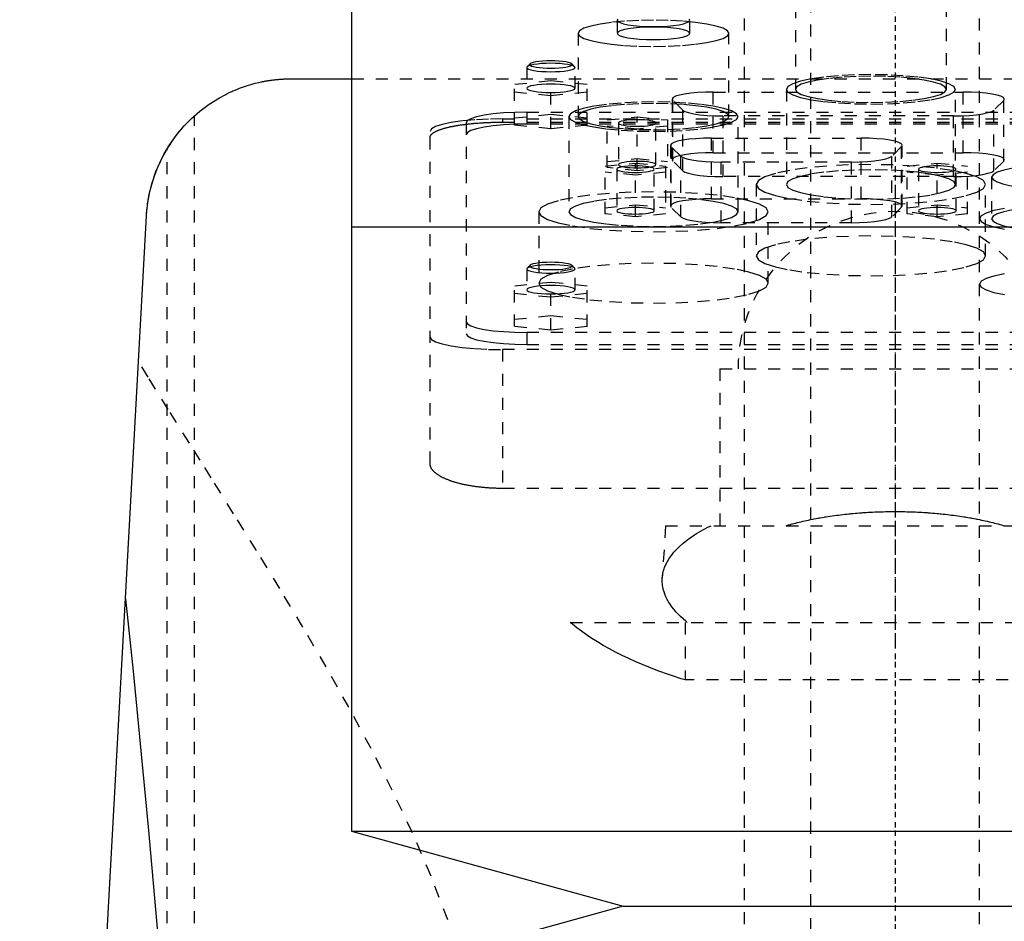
# Model space of a CAD drawing. Extents: x -120 to 120, y -1 to 900.
# Tile 9 of 11: x -72 to 9, y 702 to 776. Entities that reach past the tile are written whole.
import ezdxf

# ---------------------------------------------------------------- set-up
doc = ezdxf.new("R2010")
doc.units = 0
doc.linetypes.add('CENTER', pattern=[1.5, 0.45, -0.5, 0.05, -0.5])
doc.linetypes.add('DASHED', pattern=[2, 1, -1])
for name, color, linetype in [('AM_0', 7, 'CONTINUOUS'), ('AM_3', 7, 'DASHED'), ('AM_7', 7, 'CENTER')]:
    doc.layers.add(name, color=color, linetype=linetype)

msp = doc.modelspace()

# ---------------------------------------------------------------- linework, layer by layer
at = {"layer": 'AM_0', "color": 7, "linetype": 'CONTINUOUS'}
for p, q in [((-45, 809.3), (-45, 759.25)), ((-50, 771.5), (-45, 771.5)), ((-72.484, 569.6), (-61.982, 760.16)), ((-45, 759.25), (-45, 709.2)), ((-45, 759.25), (45, 759.25)), ((-45, 759.25), (0, 759.25)), ((-45, 709.2), (-22.5, 703)), ((-45, 709.2), (45, 709.2)), ((-22.5, 703), (-45, 696.8)), ((-22.5, 703), (22.5, 703))]:
    msp.add_line(p, q, dxfattribs=at)
for points in [[(-61.982, 760.16, 0), (-61.956, 760.528, 0), (-61.869, 761.267, 0), (-61.735, 762.006, 0), (-61.651, 762.374, 0), (-61.554, 762.742, 0), (-61.323, 763.472, 0), (-61.044, 764.194, 0), (-60.714, 764.905, 0), (-60.332, 765.603, 0), (-59.898, 766.284, 0), (-59.661, 766.618, 0), (-59.409, 766.948, 0), (-58.862, 767.592, 0), (-58.251, 768.214, 0), (-57.568, 768.812, 0), (-56.802, 769.386, 0), (-55.928, 769.933, 0), (-55.412, 770.21, 0), (-55.319, 770.257, 0), (-55.126, 770.35, 0), (-54.925, 770.443, 0), (-54.822, 770.489, 0), (-54.716, 770.534, 0), (-54.498, 770.625, 0), (-54.271, 770.714, 0), (-54.033, 770.802, 0), (-53.786, 770.887, 0), (-53.528, 770.97, 0), (-53.394, 771.01, 0), (-53.257, 771.049, 0), (-52.973, 771.126, 0), (-52.673, 771.198, 0), (-52.49, 771.239, 0), (-52.437, 771.25, 0), (-52.383, 771.261, 0), (-52.355, 771.267, 0), (-52.327, 771.272, 0), (-52.271, 771.283, 0), (-52.213, 771.294, 0), (-52.154, 771.305, 0), (-52.094, 771.316, 0), (-52.032, 771.327, 0), (-52.001, 771.332, 0), (-51.97, 771.337, 0), (-51.906, 771.348, 0), (-51.841, 771.358, 0), (-51.775, 771.368, 0), (-51.708, 771.378, 0), (-51.641, 771.387, 0), (-51.606, 771.392, 0), (-51.572, 771.397, 0), (-51.502, 771.406, 0), (-51.431, 771.414, 0), (-51.395, 771.419, 0), (-51.359, 771.423, 0), (-51.287, 771.431, 0), (-51.213, 771.438, 0), (-51.176, 771.442, 0), (-51.139, 771.446, 0), (-51.064, 771.453, 0), (-50.988, 771.459, 0), (-50.912, 771.465, 0), (-50.835, 771.471, 0), (-50.757, 771.476, 0), (-50.718, 771.479, 0), (-50.679, 771.481, 0), (-50.6, 771.485, 0), (-50.521, 771.489, 0), (-50.441, 771.492, 0), (-50.362, 771.495, 0), (-50.281, 771.497, 0), (-50.241, 771.498, 0), (-50.201, 771.498, 0), (-50.121, 771.499, 0), (-50.04, 771.5, 0), (-50, 771.5, 0)], [(-60.267, 765.713, 0), (-60.178, 765.857, 0), (-59.993, 766.143, 0), (-59.802, 766.422, 0), (-59.706, 766.557, 0), (-59.609, 766.688, 0), (-59.419, 766.935, 0), (-59.237, 767.16, 0), (-59.067, 767.36, 0), (-58.91, 767.538, 0), (-58.759, 767.702, 0), (-58.687, 767.779, 0), (-58.617, 767.852, 0), (-58.485, 767.986, 0), (-58.366, 768.103, 0), (-58.263, 768.202, 0), (-58.175, 768.284, 0), (-58.105, 768.349, 0), (-58.077, 768.375, 0), (-58.053, 768.397, 0), (-58.019, 768.427, 0), (-58.002, 768.442, 0), (-58, 768.444, 0)], [(-61.982, 760.16, 0), (-61.972, 760.323, 0), (-61.945, 760.648, 0), (-61.909, 760.972, 0), (-61.888, 761.134, 0), (-61.865, 761.295, 0), (-61.812, 761.617, 0), (-61.75, 761.937, 0), (-61.679, 762.255, 0), (-61.6, 762.572, 0), (-61.512, 762.886, 0), (-61.465, 763.042, 0), (-61.416, 763.197, 0), (-61.312, 763.506, 0), (-61.199, 763.812, 0), (-61.077, 764.115, 0), (-60.948, 764.414, 0), (-60.81, 764.709, 0), (-60.738, 764.856, 0), (-60.665, 765.001, 0), (-60.511, 765.289, 0), (-60.35, 765.572, 0), (-60.267, 765.713, 0)], [(-63.73, 728.445, 0), (-63.093, 722.445, 0), (-61.836, 709.583, 0), (-60.603, 695.589, 0), (-59.995, 688.173, 0)]]:
    msp.add_polyline3d(points, dxfattribs=at)
at = {"layer": 'AM_3', "color": 6, "linetype": 'DASHED'}
for p, q in [((-7, 874), (-7, 355.5)), ((7, 355.5), (7, 874)), ((-12.5, 858.5), (-12.5, 396.5)), ((-8.25, 777.519), (-8.25, 770.625)), ((4.25, 770.625), (4.25, 777.519)), ((-23, 776.345), (-23, 775.262)), ((-17, 775.262), (-17, 776.345)), ((-26.25, 775.262), (-26.25, 768.369)), ((-13.75, 768.369), (-13.75, 775.262)), ((-30.5, 772.432), (-30.5, 770.709)), ((-30.223, 772.732), (-30.469, 772.493)), ((-26.531, 772.493), (-26.777, 772.732)), ((-26.5, 770.709), (-26.5, 772.432)), ((-45, 771.5), (45, 771.5)), ((-28.5, 771.32), (-31.5, 771.019)), ((-28.5, 767.359), (-28.5, 771.32)), ((-25.5, 771.019), (-28.5, 771.32)), ((-31.5, 767.66), (-31.5, 771.019)), ((-25.5, 767.66), (-25.5, 771.019)), ((-9, 770.625), (-9, 762.747)), ((5, 762.747), (5, 770.625)), ((-31.5, 770.417), (-28.5, 770.117)), ((-28.5, 770.117), (-25.5, 770.417)), ((-18.448, 769.814), (-18.448, 764.791)), ((-18.396, 764.689), (-18.396, 769.711)), ((-17.585, 768.912), (-18.396, 769.711)), ((-15.048, 770.404), (5.648, 770.404)), ((-15.048, 765.382), (-15.048, 770.404)), ((5.648, 765.382), (5.648, 770.404)), ((8.996, 769.711), (8.185, 768.912)), ((8.996, 764.689), (8.996, 769.711)), ((-17.585, 763.89), (-17.585, 768.912)), ((8.185, 763.89), (8.185, 768.912)), ((-58, 569.6), (-58, 768.444)), ((-32.5, 768.182), (-32.5, 767.91)), ((-32.5, 768.182), (32.5, 768.182)), ((-31.5, 768.262), (-28.5, 768.563)), ((-30.5, 768.733), (30.5, 768.733)), ((-30.5, 768.733), (-30.5, 767.748)), ((-28.5, 768.563), (-25.5, 768.262)), ((-27, 768.369), (-27, 760.49)), ((-23.85, 768.089), (-21.35, 768.34)), ((-23.85, 764.141), (-23.85, 768.089)), ((-21.35, 768.34), (-18.85, 768.089)), ((-21.35, 763.891), (-21.35, 768.34)), ((-18.85, 768.089), (-18.85, 764.141)), ((-14.237, 763.402), (-14.237, 768.425)), ((4.837, 768.425), (-14.237, 768.425)), ((-13, 760.49), (-13, 768.369)), ((4.837, 763.402), (4.837, 768.425)), ((-35.5, 767.865), (-35.5, 750.383)), ((-32.5, 767.91), (32.5, 767.91)), ((-28.5, 767.359), (-31.5, 767.66)), ((30.5, 767.748), (-30.5, 767.748)), ((-25.5, 767.66), (-28.5, 767.359)), ((-21.35, 767.337), (-23.85, 767.588)), ((-22.9, 767.839), (-22.9, 764.392)), ((-18.85, 767.588), (-21.35, 767.337)), ((-19.8, 764.392), (-19.8, 767.839)), ((-38.5, 739.634), (-38.5, 767.14)), ((-15.198, 766.584), (-2.802, 766.584)), ((-15.198, 761.561), (-15.198, 766.584)), ((-2.802, 761.561), (-2.802, 766.584)), ((-60.267, 569.6), (-60.267, 765.713)), ((-18.598, 765.994), (-18.598, 760.971)), ((-18.546, 760.868), (-18.546, 765.891)), ((-17.735, 765.092), (-18.546, 765.891)), ((0.546, 765.891), (-0.265, 765.092)), ((0.546, 760.868), (0.546, 765.891)), ((0.598, 760.971), (0.598, 765.994)), ((-23.85, 764.642), (-21.35, 764.893)), ((-21.35, 764.893), (-18.85, 764.642)), ((-17.735, 760.07), (-17.735, 765.092)), ((-15.048, 765.382), (5.648, 765.382)), ((-0.265, 760.07), (-0.265, 765.092)), ((-24, 764.269), (-21.5, 764.52)), ((-24, 760.321), (-24, 764.269)), ((-21.35, 763.891), (-23.85, 764.141)), ((-23.05, 764.018), (-23.05, 760.572)), ((-21.5, 764.52), (-19, 764.269)), ((-21.5, 760.07), (-21.5, 764.52)), ((-18.85, 764.141), (-21.35, 763.891)), ((-19.95, 760.572), (-19.95, 764.018)), ((-19, 764.269), (-19, 760.321)), ((-17.585, 763.89), (-18.396, 764.689)), ((-14.387, 759.582), (-14.387, 764.604)), ((-3.613, 764.604), (-14.387, 764.604)), ((-3.613, 759.582), (-3.613, 764.604)), ((1, 764.269), (3.5, 764.52)), ((1, 760.321), (1, 764.269)), ((1.95, 764.018), (1.95, 760.572)), ((3.5, 764.52), (6, 764.269)), ((3.5, 760.07), (3.5, 764.52)), ((5.05, 760.572), (5.05, 764.018)), ((6, 760.321), (6, 764.269)), ((8.996, 764.689), (8.185, 763.89)), ((-21.5, 763.517), (-24, 763.768)), ((-19, 763.768), (-21.5, 763.517)), ((4.837, 763.402), (-14.237, 763.402)), ((3.5, 763.517), (1, 763.768)), ((6, 763.768), (3.5, 763.517)), ((8, 763.357), (8, 759.91)), ((-11.5, 762.747), (-11.5, 756.838)), ((7.5, 756.838), (7.5, 762.747)), ((-15.198, 761.561), (-2.802, 761.561)), ((-24, 760.822), (-21.5, 761.073)), ((-21.5, 761.073), (-19, 760.822)), ((-17.735, 760.07), (-18.546, 760.868)), ((0.546, 760.868), (-0.265, 760.07)), ((1, 760.822), (3.5, 761.073)), ((3.5, 761.073), (6, 760.822)), ((-29.5, 760.49), (-29.5, 754.581)), ((-21.5, 760.07), (-24, 760.321)), ((-19, 760.321), (-21.5, 760.07)), ((-10.5, 754.581), (-10.5, 760.49)), ((3.5, 760.07), (1, 760.321)), ((6, 760.321), (3.5, 760.07)), ((-3.613, 759.582), (-14.387, 759.582)), ((-30.469, 755.817), (-30.5, 755.756)), ((-30.223, 756.056), (-30.469, 755.817)), ((-26.531, 755.817), (-26.777, 756.056)), ((-30.5, 755.756), (-30.5, 754.032)), ((-26.5, 754.032), (-26.5, 755.756)), ((-28.5, 754.643), (-31.5, 754.342)), ((-31.5, 750.99), (-31.5, 754.342)), ((-28.5, 750.689), (-28.5, 754.643)), ((-25.5, 754.342), (-28.5, 754.643)), ((-25.5, 750.99), (-25.5, 754.342)), ((-31.5, 753.741), (-28.5, 753.44)), ((-28.5, 753.44), (-25.5, 753.741)), ((-31.5, 751.591), (-28.5, 751.892)), ((-28.5, 751.892), (-25.5, 751.591)), ((-28.5, 750.689), (-31.5, 750.99)), ((-25.5, 750.99), (-28.5, 750.689)), ((30.5, 750.5), (-30.5, 750.5)), ((-30.5, 750.5), (-30.5, 749.515)), ((-30.5, 749.515), (30.5, 749.515)), ((-32.5, 749.081), (-32.5, 737.586)), ((32.5, 749.081), (-32.5, 749.081)), ((-14.5, 747.5), (-14.5, 734.5)), ((-14.5, 747.5), (14.5, 747.5)), ((32.5, 737.586), (-32.5, 737.586)), ((-19, 734.5), (-19.272, 730.154)), ((-19, 734.5), (19, 734.5)), ((-26.891, 726.5), (26.891, 726.5)), ((-17.375, 726.5), (-17.375, 721.733)), ((17.375, 721.733), (-17.375, 721.733))]:
    msp.add_line(p, q, dxfattribs=at)
for points in [[(-26.25, 775.262), (-26.13, 775.05), (-25.774, 774.847), (-25.197, 774.659), (-24.419, 774.495), (-23.472, 774.36), (-22.392, 774.259), (-21.219, 774.198), (-20, 774.177), (-18.781, 774.198), (-17.608, 774.259), (-16.528, 774.36), (-15.581, 774.495), (-14.803, 774.659), (-14.226, 774.847), (-13.87, 775.05), (-13.75, 775.262), (-13.87, 775.474), (-14.226, 775.677), (-14.803, 775.865), (-15.581, 776.03), (-16.528, 776.165), (-17.608, 776.265), (-18.781, 776.327), (-20, 776.347), (-21.219, 776.327), (-22.392, 776.265), (-23.472, 776.165), (-24.419, 776.03), (-25.197, 775.865), (-25.774, 775.677), (-26.13, 775.474)], [(-23, 775.262), (-22.942, 775.161), (-22.772, 775.063), (-22.494, 774.973), (-22.121, 774.894), (-21.667, 774.829), (-21.148, 774.781), (-20.585, 774.751), (-20, 774.741), (-19.415, 774.751), (-18.852, 774.781), (-18.333, 774.829), (-17.879, 774.894), (-17.506, 774.973), (-17.228, 775.063), (-17.058, 775.161), (-17, 775.262), (-17.058, 775.364), (-17.228, 775.462), (-17.506, 775.552), (-17.879, 775.631), (-18.333, 775.695), (-18.852, 775.743), (-19.415, 775.773), (-20, 775.783), (-20.585, 775.773), (-21.148, 775.743), (-21.667, 775.695), (-22.121, 775.631), (-22.494, 775.552), (-22.772, 775.462), (-22.942, 775.364)], [(-9, 770.625), (-8.865, 770.388), (-8.467, 770.16), (-7.82, 769.95), (-6.95, 769.766), (-5.889, 769.615), (-4.679, 769.502), (-3.366, 769.433), (-2, 769.41), (-0.634, 769.433), (0.679, 769.502), (1.889, 769.615), (2.95, 769.766), (3.82, 769.95), (4.467, 770.16), (4.865, 770.388), (5, 770.625), (4.865, 770.863), (4.467, 771.091), (3.82, 771.301), (2.95, 771.485), (1.889, 771.636), (0.679, 771.749), (-0.634, 771.818), (-2, 771.841), (-3.366, 771.818), (-4.679, 771.749), (-5.889, 771.636), (-6.95, 771.485), (-7.82, 771.301), (-8.467, 771.091), (-8.865, 770.863)], [(-8.25, 770.625), (-8.13, 770.414), (-7.774, 770.21), (-7.197, 770.023), (-6.419, 769.858), (-5.472, 769.723), (-4.392, 769.623), (-3.219, 769.561), (-2, 769.54), (-0.781, 769.561), (0.392, 769.623), (1.472, 769.723), (2.419, 769.858), (3.197, 770.023), (3.774, 770.21), (4.13, 770.414), (4.25, 770.625), (4.13, 770.837), (3.774, 771.041), (3.197, 771.228), (2.419, 771.393), (1.472, 771.528), (0.392, 771.628), (-0.781, 771.69), (-2, 771.711), (-3.219, 771.69), (-4.392, 771.628), (-5.472, 771.528), (-6.419, 771.393), (-7.197, 771.228), (-7.774, 771.041), (-8.13, 770.837)], [(-27, 768.369), (-26.865, 768.131), (-26.467, 767.903), (-25.82, 767.693), (-24.95, 767.509), (-23.889, 767.358), (-22.679, 767.245), (-21.366, 767.176), (-20, 767.153), (-18.634, 767.176), (-17.321, 767.245), (-16.111, 767.358), (-15.05, 767.509), (-14.18, 767.693), (-13.533, 767.903), (-13.135, 768.131), (-13, 768.369), (-13.135, 768.606), (-13.533, 768.834), (-14.18, 769.044), (-15.05, 769.228), (-16.111, 769.379), (-17.321, 769.492), (-18.634, 769.561), (-20, 769.584), (-21.366, 769.561), (-22.679, 769.492), (-23.889, 769.379), (-24.95, 769.228), (-25.82, 769.044), (-26.467, 768.834), (-26.865, 768.606)], [(-26.25, 768.369), (-26.13, 768.157), (-25.774, 767.953), (-25.197, 767.766), (-24.419, 767.601), (-23.472, 767.466), (-22.392, 767.366), (-21.219, 767.304), (-20, 767.283), (-18.781, 767.304), (-17.608, 767.366), (-16.528, 767.466), (-15.581, 767.601), (-14.803, 767.766), (-14.226, 767.953), (-13.87, 768.157), (-13.75, 768.369), (-13.87, 768.58), (-14.226, 768.784), (-14.803, 768.971), (-15.581, 769.136), (-16.528, 769.271), (-17.608, 769.371), (-18.781, 769.433), (-20, 769.454), (-21.219, 769.433), (-22.392, 769.371), (-23.472, 769.271), (-24.419, 769.136), (-25.197, 768.971), (-25.774, 768.784), (-26.13, 768.58)], [(-19.8, 767.839), (-19.83, 767.891), (-19.918, 767.942), (-20.061, 767.988), (-20.254, 768.029), (-20.489, 768.062), (-20.757, 768.087), (-21.048, 768.103), (-21.35, 768.108), (-21.652, 768.103), (-21.943, 768.087), (-22.211, 768.062), (-22.446, 768.029), (-22.639, 767.988), (-22.782, 767.942), (-22.87, 767.891), (-22.9, 767.839), (-22.87, 767.786), (-22.782, 767.736), (-22.639, 767.689), (-22.446, 767.648), (-22.211, 767.615), (-21.943, 767.59), (-21.652, 767.575), (-21.35, 767.57), (-21.048, 767.575), (-20.757, 767.59), (-20.489, 767.615), (-20.254, 767.648), (-20.061, 767.689), (-19.918, 767.736), (-19.83, 767.786)], [(-19.95, 764.018), (-19.98, 764.071), (-20.068, 764.121), (-20.211, 764.168), (-20.404, 764.209), (-20.639, 764.242), (-20.907, 764.267), (-21.198, 764.282), (-21.5, 764.288), (-21.802, 764.282), (-22.093, 764.267), (-22.361, 764.242), (-22.596, 764.209), (-22.789, 764.168), (-22.932, 764.121), (-23.02, 764.071), (-23.05, 764.018), (-23.02, 763.966), (-22.932, 763.915), (-22.789, 763.869), (-22.596, 763.828), (-22.361, 763.795), (-22.093, 763.77), (-21.802, 763.754), (-21.5, 763.749), (-21.198, 763.754), (-20.907, 763.77), (-20.639, 763.795), (-20.404, 763.828), (-20.211, 763.869), (-20.068, 763.915), (-19.98, 763.966)], [(-19.8, 764.392), (-19.83, 764.444), (-19.918, 764.495), (-20.061, 764.541), (-20.254, 764.582), (-20.489, 764.616), (-20.757, 764.641), (-21.048, 764.656), (-21.35, 764.661), (-21.652, 764.656), (-21.943, 764.641), (-22.211, 764.616), (-22.446, 764.582), (-22.639, 764.541), (-22.782, 764.495), (-22.87, 764.444), (-22.9, 764.392), (-22.87, 764.339), (-22.782, 764.289), (-22.639, 764.242), (-22.446, 764.202), (-22.211, 764.168), (-21.943, 764.143), (-21.652, 764.128), (-21.35, 764.123), (-21.048, 764.128), (-20.757, 764.143), (-20.489, 764.168), (-20.254, 764.202), (-20.061, 764.242), (-19.918, 764.289), (-19.83, 764.339)], [(-11.5, 762.747), (-11.317, 762.425), (-10.777, 762.116), (-9.899, 761.831), (-8.718, 761.581), (-7.278, 761.375), (-5.635, 761.223), (-3.853, 761.129), (-2, 761.097), (-0.147, 761.129), (1.635, 761.223), (3.278, 761.375), (4.718, 761.581), (5.899, 761.831), (6.777, 762.116), (7.317, 762.425), (7.5, 762.747), (7.317, 763.069), (6.777, 763.378), (5.899, 763.664), (4.718, 763.914), (3.278, 764.119), (1.635, 764.271), (-0.147, 764.365), (-2, 764.397), (-3.853, 764.365), (-5.635, 764.271), (-7.278, 764.119), (-8.718, 763.914), (-9.899, 763.664), (-10.777, 763.378), (-11.317, 763.069)], [(-9, 762.747), (-8.865, 762.51), (-8.467, 762.282), (-7.82, 762.072), (-6.95, 761.888), (-5.889, 761.736), (-4.679, 761.624), (-3.366, 761.555), (-2, 761.531), (-0.634, 761.555), (0.679, 761.624), (1.889, 761.736), (2.95, 761.888), (3.82, 762.072), (4.467, 762.282), (4.865, 762.51), (5, 762.747), (4.865, 762.984), (4.467, 763.212), (3.82, 763.422), (2.95, 763.607), (1.889, 763.758), (0.679, 763.87), (-0.634, 763.939), (-2, 763.963), (-3.366, 763.939), (-4.679, 763.87), (-5.889, 763.758), (-6.95, 763.607), (-7.82, 763.422), (-8.467, 763.212), (-8.865, 762.984)], [(-29.5, 760.49), (-29.317, 760.168), (-28.777, 759.859), (-27.899, 759.574), (-26.718, 759.324), (-25.278, 759.118), (-23.635, 758.966), (-21.853, 758.872), (-20, 758.84), (-18.147, 758.872), (-16.365, 758.966), (-14.722, 759.118), (-13.282, 759.324), (-12.101, 759.574), (-11.223, 759.859), (-10.683, 760.168), (-10.5, 760.49), (-10.683, 760.812), (-11.223, 761.121), (-12.101, 761.407), (-13.282, 761.657), (-14.722, 761.862), (-16.365, 762.014), (-18.147, 762.108), (-20, 762.14), (-21.853, 762.108), (-23.635, 762.014), (-25.278, 761.862), (-26.718, 761.657), (-27.899, 761.407), (-28.777, 761.121), (-29.317, 760.812)], [(-27, 760.49), (-26.865, 760.253), (-26.467, 760.025), (-25.82, 759.815), (-24.95, 759.631), (-23.889, 759.479), (-22.679, 759.367), (-21.366, 759.298), (-20, 759.275), (-18.634, 759.298), (-17.321, 759.367), (-16.111, 759.479), (-15.05, 759.631), (-14.18, 759.815), (-13.533, 760.025), (-13.135, 760.253), (-13, 760.49), (-13.135, 760.727), (-13.533, 760.955), (-14.18, 761.165), (-15.05, 761.35), (-16.111, 761.501), (-17.321, 761.613), (-18.634, 761.682), (-20, 761.706), (-21.366, 761.682), (-22.679, 761.613), (-23.889, 761.501), (-24.95, 761.35), (-25.82, 761.165), (-26.467, 760.955), (-26.865, 760.727)], [(-19.95, 760.572), (-19.98, 760.624), (-20.068, 760.675), (-20.211, 760.721), (-20.404, 760.762), (-20.639, 760.795), (-20.907, 760.82), (-21.198, 760.836), (-21.5, 760.841), (-21.802, 760.836), (-22.093, 760.82), (-22.361, 760.795), (-22.596, 760.762), (-22.789, 760.721), (-22.932, 760.675), (-23.02, 760.624), (-23.05, 760.572), (-23.02, 760.519), (-22.932, 760.469), (-22.789, 760.422), (-22.596, 760.381), (-22.361, 760.348), (-22.093, 760.323), (-21.802, 760.308), (-21.5, 760.302), (-21.198, 760.308), (-20.907, 760.323), (-20.639, 760.348), (-20.404, 760.381), (-20.211, 760.422), (-20.068, 760.469), (-19.98, 760.519)], [(5.05, 760.572), (5.02, 760.624), (4.932, 760.675), (4.789, 760.721), (4.596, 760.762), (4.361, 760.795), (4.093, 760.82), (3.802, 760.836), (3.5, 760.841), (3.198, 760.836), (2.907, 760.82), (2.639, 760.795), (2.404, 760.762), (2.211, 760.721), (2.068, 760.675), (1.98, 760.624), (1.95, 760.572), (1.98, 760.519), (2.068, 760.469), (2.211, 760.422), (2.404, 760.381), (2.639, 760.348), (2.907, 760.323), (3.198, 760.308), (3.5, 760.302), (3.802, 760.308), (4.093, 760.323), (4.361, 760.348), (4.596, 760.381), (4.789, 760.422), (4.932, 760.469), (5.02, 760.519)], [(-11.5, 756.838), (-11.317, 756.516), (-10.777, 756.207), (-9.899, 755.922), (-8.718, 755.672), (-7.278, 755.466), (-5.635, 755.314), (-3.853, 755.22), (-2, 755.188), (-0.147, 755.22), (1.635, 755.314), (3.278, 755.466), (4.718, 755.672), (5.899, 755.922), (6.777, 756.207), (7.317, 756.516), (7.5, 756.838), (7.317, 757.16), (6.777, 757.469), (5.899, 757.755), (4.718, 758.005), (3.278, 758.21), (1.635, 758.362), (-0.147, 758.456), (-2, 758.488), (-3.853, 758.456), (-5.635, 758.362), (-7.278, 758.21), (-8.718, 758.005), (-9.899, 757.755), (-10.777, 757.469), (-11.317, 757.16)], [(-29.5, 754.581), (-29.317, 754.259), (-28.777, 753.949), (-27.899, 753.664), (-26.718, 753.414), (-25.278, 753.209), (-23.635, 753.057), (-21.853, 752.963), (-20, 752.931), (-18.147, 752.963), (-16.365, 753.057), (-14.722, 753.209), (-13.282, 753.414), (-12.101, 753.664), (-11.223, 753.949), (-10.683, 754.259), (-10.5, 754.581), (-10.683, 754.903), (-11.223, 755.212), (-12.101, 755.497), (-13.282, 755.747), (-14.722, 755.952), (-16.365, 756.105), (-18.147, 756.199), (-20, 756.23), (-21.853, 756.199), (-23.635, 756.105), (-25.278, 755.952), (-26.718, 755.747), (-27.899, 755.497), (-28.777, 755.212), (-29.317, 754.903)], [(-26.5, 754.032), (-26.538, 754.1), (-26.652, 754.165), (-26.837, 754.225), (-27.086, 754.278), (-27.389, 754.321), (-27.735, 754.353), (-28.11, 754.373), (-28.5, 754.38), (-28.89, 754.373), (-29.265, 754.353), (-29.611, 754.321), (-29.914, 754.278), (-30.163, 754.225), (-30.348, 754.165), (-30.462, 754.1), (-30.5, 754.032), (-30.462, 753.965), (-30.348, 753.899), (-30.163, 753.839), (-29.914, 753.787), (-29.611, 753.744), (-29.265, 753.711), (-28.89, 753.692), (-28.5, 753.685), (-28.11, 753.692), (-27.735, 753.711), (-27.389, 753.744), (-27.086, 753.787), (-26.837, 753.839), (-26.652, 753.899), (-26.538, 753.965)]]:
    msp.add_lwpolyline(points, close=True, dxfattribs=at)
for points in [[(-22.942, 776.447), (-23, 776.345), (-22.942, 776.244), (-22.772, 776.146), (-22.494, 776.056), (-22.121, 775.977), (-21.667, 775.912), (-21.148, 775.864), (-20.585, 775.835), (-20, 775.825), (-19.415, 775.835), (-18.852, 775.864), (-18.333, 775.912), (-17.879, 775.977), (-17.506, 776.056), (-17.228, 776.146), (-17.058, 776.244), (-17, 776.345), (-17.058, 776.447)], [(-30.223, 772.732), (-30.25, 772.673), (-30.21, 772.614), (-30.105, 772.557), (-29.939, 772.506), (-29.718, 772.46), (-29.451, 772.423), (-29.147, 772.396), (-28.819, 772.38), (-28.479, 772.375), (-28.139, 772.381), (-27.813, 772.399), (-27.513, 772.427), (-27.251, 772.466), (-27.037, 772.512), (-26.878, 772.564), (-26.781, 772.621), (-26.75, 772.68), (-26.785, 772.739), (-26.886, 772.796), (-27.049, 772.848), (-27.266, 772.894), (-27.531, 772.931), (-27.833, 772.959), (-28.16, 772.977), (-28.5, 772.982)], [(-28.5, 772.982), (-28.846, 772.976), (-29.179, 772.959), (-29.484, 772.93), (-29.751, 772.891), (-29.968, 772.844), (-30.128, 772.79), (-30.223, 772.732)], [(-28.5, 772.78), (-28.89, 772.773), (-29.265, 772.753), (-29.611, 772.721), (-29.914, 772.678), (-30.163, 772.625), (-30.348, 772.565), (-30.462, 772.5), (-30.5, 772.432)], [(-30.5, 772.432), (-30.462, 772.364), (-30.348, 772.299), (-30.163, 772.239), (-29.914, 772.187), (-29.611, 772.143), (-29.265, 772.111), (-28.89, 772.092), (-28.5, 772.085), (-28.11, 772.092), (-27.735, 772.111), (-27.389, 772.143), (-27.086, 772.187), (-26.837, 772.239), (-26.652, 772.299), (-26.538, 772.364), (-26.5, 772.432), (-26.538, 772.5), (-26.652, 772.565), (-26.837, 772.625), (-27.086, 772.678), (-27.389, 772.721), (-27.735, 772.753), (-28.11, 772.773), (-28.5, 772.78)], [(-28.5, 771.056), (-28.89, 771.049), (-29.265, 771.03), (-29.611, 770.998), (-29.914, 770.954), (-30.163, 770.902), (-30.348, 770.842), (-30.462, 770.777), (-30.5, 770.709)], [(-30.5, 770.709), (-30.462, 770.641), (-30.348, 770.576), (-30.163, 770.516), (-29.914, 770.463), (-29.611, 770.42), (-29.265, 770.388), (-28.89, 770.368), (-28.5, 770.362), (-28.11, 770.368), (-27.735, 770.388), (-27.389, 770.42), (-27.086, 770.463), (-26.837, 770.516), (-26.652, 770.576), (-26.538, 770.641), (-26.5, 770.709), (-26.538, 770.777), (-26.652, 770.842), (-26.837, 770.902), (-27.086, 770.954), (-27.389, 770.998), (-27.735, 771.03), (-28.11, 771.049), (-28.5, 771.056)], [(-15.048, 770.404), (-15.703, 770.393), (-16.334, 770.36), (-16.916, 770.307), (-17.429, 770.235), (-17.852, 770.148), (-18.17, 770.048), (-18.371, 769.939), (-18.447, 769.825), (-18.396, 769.711)], [(8.996, 769.711), (9.047, 769.825), (8.971, 769.939), (8.77, 770.048), (8.452, 770.148), (8.029, 770.235), (7.516, 770.307), (6.934, 770.36), (6.303, 770.393), (5.648, 770.404)], [(-17.585, 768.912), (-17.402, 768.799), (-17.093, 768.695), (-16.671, 768.603), (-16.152, 768.527), (-15.558, 768.471), (-14.911, 768.436), (-14.237, 768.425)], [(4.837, 768.425), (5.511, 768.436), (6.158, 768.471), (6.752, 768.527), (7.271, 768.603), (7.693, 768.695), (8.002, 768.799), (8.185, 768.912)], [(-32.5, 768.182), (-33.671, 768.162), (-34.796, 768.103), (-35.833, 768.007), (-36.743, 767.877), (-37.489, 767.719), (-38.043, 767.539), (-38.385, 767.344), (-38.5, 767.14)], [(-30.5, 768.733), (-31.475, 768.716), (-32.413, 768.667), (-33.278, 768.587), (-34.036, 768.479), (-34.657, 768.347), (-35.119, 768.197), (-35.404, 768.034), (-35.5, 767.865)], [(-30.5, 767.748), (-31.475, 767.732), (-32.413, 767.682), (-33.278, 767.602), (-34.036, 767.494), (-34.657, 767.362), (-35.119, 767.212), (-35.404, 767.049), (-35.5, 766.88)], [(-15.198, 766.584), (-15.853, 766.573), (-16.484, 766.54), (-17.066, 766.487), (-17.579, 766.415), (-18.002, 766.327), (-18.32, 766.227), (-18.521, 766.118), (-18.597, 766.005), (-18.546, 765.891)], [(0.546, 765.891), (0.597, 766.005), (0.521, 766.118), (0.32, 766.227), (0.002, 766.327), (-0.421, 766.415), (-0.934, 766.487), (-1.516, 766.54), (-2.147, 766.573), (-2.802, 766.584)], [(-15.048, 765.382), (-15.703, 765.371), (-16.334, 765.338), (-16.916, 765.285), (-17.429, 765.213), (-17.852, 765.125), (-18.17, 765.025), (-18.371, 764.916), (-18.447, 764.803), (-18.396, 764.689)], [(-17.735, 765.092), (-17.552, 764.979), (-17.243, 764.874), (-16.821, 764.782), (-16.302, 764.707), (-15.708, 764.651), (-15.061, 764.616), (-14.387, 764.604)], [(-3.613, 764.604), (-2.939, 764.616), (-2.292, 764.651), (-1.698, 764.707), (-1.179, 764.782), (-0.757, 764.874), (-0.448, 764.979), (-0.265, 765.092)], [(8.996, 764.689), (9.047, 764.803), (8.971, 764.916), (8.77, 765.025), (8.452, 765.125), (8.029, 765.213), (7.516, 765.285), (6.934, 765.338), (6.303, 765.371), (5.648, 765.382)], [(2.404, 764.209), (2.211, 764.168), (2.068, 764.121), (1.98, 764.071), (1.95, 764.018)], [(1.95, 764.018), (1.982, 763.964), (2.076, 763.912), (2.229, 763.864), (2.434, 763.823), (2.682, 763.79), (2.965, 763.766), (3.269, 763.752), (3.583, 763.75), (3.893, 763.758), (4.187, 763.777), (4.453, 763.806), (4.68, 763.844), (4.859, 763.889)], [(5.001, 764.085), (4.9, 764.134), (4.748, 764.178), (4.551, 764.216), (4.315, 764.247), (4.05, 764.27), (3.764, 764.284), (3.469, 764.288), (3.175, 764.282), (2.892, 764.266), (2.632, 764.241), (2.404, 764.209)], [(4.859, 763.889), (4.974, 763.935), (5.038, 763.985), (5.047, 764.035), (5.001, 764.085)], [(9.757, 764.094), (9.011, 763.936), (8.457, 763.756), (8.115, 763.56), (8, 763.357), (8.115, 763.154), (8.457, 762.958), (9.011, 762.778), (9.757, 762.62)], [(-17.585, 763.89), (-17.402, 763.777), (-17.093, 763.672), (-16.671, 763.58), (-16.152, 763.505), (-15.558, 763.448), (-14.911, 763.414), (-14.237, 763.402)], [(4.837, 763.402), (5.511, 763.414), (6.158, 763.448), (6.752, 763.505), (7.271, 763.58), (7.693, 763.672), (8.002, 763.777), (8.185, 763.89)], [(-15.198, 761.561), (-15.853, 761.55), (-16.484, 761.518), (-17.066, 761.464), (-17.579, 761.392), (-18.002, 761.305), (-18.32, 761.205), (-18.521, 761.096), (-18.597, 760.982), (-18.546, 760.868)], [(0.546, 760.868), (0.597, 760.982), (0.521, 761.096), (0.32, 761.205), (0.002, 761.305), (-0.421, 761.392), (-0.934, 761.464), (-1.516, 761.518), (-2.147, 761.55), (-2.802, 761.561)], [(9.05, 760.77), (8.18, 760.586), (7.533, 760.375), (7.135, 760.147), (7, 759.91), (7.135, 759.673), (7.533, 759.445), (8.18, 759.235), (9.05, 759.051)], [(-17.735, 760.07), (-17.552, 759.957), (-17.243, 759.852), (-16.821, 759.76), (-16.302, 759.684), (-15.708, 759.628), (-15.061, 759.594), (-14.387, 759.582)], [(-3.613, 759.582), (-2.939, 759.594), (-2.292, 759.628), (-1.698, 759.684), (-1.179, 759.76), (-0.757, 759.852), (-0.448, 759.957), (-0.265, 760.07)], [(9.757, 760.647), (9.011, 760.489), (8.457, 760.309), (8.115, 760.113), (8, 759.91), (8.115, 759.707), (8.457, 759.511), (9.011, 759.331), (9.757, 759.173)], [(-30.5, 755.756), (-30.461, 755.688), (-30.347, 755.622), (-30.161, 755.562), (-29.911, 755.51), (-29.606, 755.466), (-29.259, 755.434), (-28.882, 755.415), (-28.49, 755.408), (-28.099, 755.416), (-27.723, 755.436), (-27.378, 755.468), (-27.075, 755.512), (-26.828, 755.565), (-26.646, 755.626), (-26.535, 755.691), (-26.5, 755.759), (-26.543, 755.827), (-26.661, 755.892), (-26.85, 755.952), (-27.103, 756.004), (-27.41, 756.047), (-27.76, 756.078), (-28.138, 756.097), (-28.53, 756.103), (-28.92, 756.095), (-29.295, 756.074), (-29.639, 756.041), (-29.938, 755.997), (-30.183, 755.944), (-30.362, 755.883), (-30.469, 755.817)], [(-30.223, 756.056), (-30.25, 755.996), (-30.21, 755.937), (-30.105, 755.881), (-29.939, 755.829), (-29.718, 755.784), (-29.451, 755.747), (-29.147, 755.72), (-28.819, 755.703), (-28.479, 755.698), (-28.139, 755.705), (-27.813, 755.722), (-27.513, 755.751), (-27.251, 755.789), (-27.037, 755.835), (-26.878, 755.888), (-26.781, 755.945), (-26.75, 756.004), (-26.785, 756.063), (-26.886, 756.12), (-27.049, 756.172), (-27.266, 756.217), (-27.531, 756.255), (-27.833, 756.283), (-28.16, 756.3), (-28.5, 756.306)], [(-28.5, 756.306), (-28.846, 756.3), (-29.179, 756.282), (-29.484, 756.253), (-29.751, 756.214), (-29.968, 756.167), (-30.128, 756.114), (-30.223, 756.056)], [(9.05, 755.353), (8.18, 755.169), (7.533, 754.959), (7.135, 754.731), (7, 754.494), (7.135, 754.257), (7.533, 754.029), (8.18, 753.819), (9.05, 753.634)], [(-35.5, 751.368), (-35.404, 751.199), (-35.119, 751.036), (-34.657, 750.886), (-34.036, 750.754), (-33.278, 750.646), (-32.413, 750.566), (-31.475, 750.517), (-30.5, 750.5)], [(-38.5, 750.123), (-38.385, 749.92), (-38.043, 749.724), (-37.489, 749.544), (-36.743, 749.386), (-35.833, 749.257), (-34.796, 749.16), (-33.671, 749.101), (-32.5, 749.081)], [(-35.5, 750.383), (-35.404, 750.214), (-35.119, 750.051), (-34.657, 749.901), (-34.036, 749.769), (-33.278, 749.662), (-32.413, 749.581), (-31.475, 749.532), (-30.5, 749.515)]]:
    msp.add_lwpolyline(points, dxfattribs=at)
for points in [[(-38.5, 766.644, 0), (-38.5, 766.653, 0), (-38.499, 766.671, 0), (-38.496, 766.689, 0), (-38.495, 766.699, 0), (-38.493, 766.708, 0), (-38.488, 766.726, 0), (-38.482, 766.744, 0), (-38.475, 766.762, 0), (-38.466, 766.781, 0), (-38.456, 766.799, 0), (-38.451, 766.808, 0), (-38.445, 766.818, 0), (-38.433, 766.836, 0), (-38.419, 766.854, 0), (-38.404, 766.873, 0), (-38.388, 766.891, 0), (-38.371, 766.909, 0), (-38.361, 766.919, 0), (-38.352, 766.928, 0), (-38.332, 766.946, 0), (-38.31, 766.964, 0), (-38.299, 766.973, 0), (-38.288, 766.982, 0), (-38.264, 767, 0), (-38.238, 767.018, 0), (-38.225, 767.027, 0), (-38.212, 767.036, 0), (-38.184, 767.054, 0), (-38.155, 767.072, 0), (-38.125, 767.09, 0), (-38.093, 767.107, 0), (-38.06, 767.125, 0), (-38.044, 767.134, 0), (-38.026, 767.142, 0), (-37.991, 767.16, 0), (-37.955, 767.177, 0), (-37.917, 767.194, 0), (-37.878, 767.211, 0), (-37.839, 767.227, 0), (-37.818, 767.236, 0), (-37.797, 767.244, 0), (-37.755, 767.26, 0), (-37.712, 767.277, 0), (-37.668, 767.293, 0), (-37.622, 767.309, 0), (-37.576, 767.325, 0), (-37.552, 767.332, 0), (-37.528, 767.34, 0), (-37.48, 767.356, 0), (-37.43, 767.371, 0), (-37.38, 767.386, 0), (-37.329, 767.401, 0), (-37.277, 767.415, 0), (-37.25, 767.423, 0), (-37.224, 767.43, 0), (-37.17, 767.444, 0), (-37.115, 767.458, 0), (-37.06, 767.472, 0), (-37.004, 767.485, 0), (-36.947, 767.499, 0), (-36.918, 767.505, 0), (-36.89, 767.512, 0), (-36.832, 767.525, 0), (-36.773, 767.537, 0), (-36.743, 767.544, 0), (-36.714, 767.55, 0), (-36.653, 767.562, 0), (-36.592, 767.574, 0), (-36.561, 767.58, 0), (-36.529, 767.586, 0), (-36.466, 767.598, 0), (-36.401, 767.61, 0), (-36.336, 767.621, 0), (-36.269, 767.633, 0), (-36.201, 767.644, 0), (-36.167, 767.65, 0), (-36.133, 767.655, 0), (-36.063, 767.666, 0), (-35.992, 767.677, 0), (-35.921, 767.687, 0), (-35.849, 767.697, 0), (-35.775, 767.708, 0), (-35.738, 767.713, 0), (-35.701, 767.718, 0), (-35.626, 767.727, 0), (-35.551, 767.737, 0), (-35.474, 767.746, 0), (-35.397, 767.755, 0), (-35.319, 767.764, 0), (-35.28, 767.768, 0), (-35.24, 767.772, 0), (-35.161, 767.781, 0), (-35.081, 767.789, 0), (-35.001, 767.796, 0), (-34.919, 767.804, 0), (-34.838, 767.811, 0), (-34.797, 767.815, 0), (-34.756, 767.818, 0), (-34.673, 767.825, 0), (-34.59, 767.832, 0), (-34.506, 767.838, 0), (-34.422, 767.844, 0), (-34.338, 767.85, 0), (-34.296, 767.853, 0), (-34.253, 767.855, 0), (-34.168, 767.861, 0), (-34.083, 767.866, 0), (-34.04, 767.868, 0), (-33.998, 767.87, 0), (-33.912, 767.875, 0), (-33.826, 767.879, 0), (-33.783, 767.881, 0), (-33.74, 767.883, 0), (-33.654, 767.887, 0), (-33.568, 767.89, 0), (-33.482, 767.893, 0), (-33.396, 767.896, 0), (-33.309, 767.898, 0), (-33.266, 767.9, 0), (-33.223, 767.901, 0), (-33.137, 767.903, 0), (-33.052, 767.904, 0), (-32.966, 767.906, 0), (-32.881, 767.907, 0), (-32.795, 767.908, 0), (-32.753, 767.909, 0), (-32.711, 767.909, 0), (-32.626, 767.909, 0), (-32.542, 767.91, 0), (-32.5, 767.91, 0)], [(-36.41, 700.014, 0), (-37.036, 701.859, 0), (-38.423, 705.5, 0), (-39.965, 709.079, 0), (-41.63, 712.599, 0), (-43.392, 716.06, 0), (-45.227, 719.464, 0), (-46.165, 721.143, 0), (-47.112, 722.808, 0), (-49.027, 726.088, 0), (-50.953, 729.298, 0), (-52.872, 732.435, 0), (-54.769, 735.491, 0), (-56.627, 738.461, 0), (-57.538, 739.912, 0), (-58.435, 741.339, 0), (-60.178, 744.119, 0), (-61.845, 746.794, 0), (-62.647, 748.09, 0)], [(-32.5, 737.586, 0), (-32.542, 737.586, 0), (-32.627, 737.587, 0), (-32.712, 737.587, 0), (-32.755, 737.588, 0), (-32.797, 737.589, 0), (-32.883, 737.59, 0), (-32.969, 737.593, 0), (-33.055, 737.595, 0), (-33.142, 737.598, 0), (-33.228, 737.601, 0), (-33.271, 737.603, 0), (-33.315, 737.605, 0), (-33.401, 737.61, 0), (-33.488, 737.614, 0), (-33.575, 737.62, 0), (-33.661, 737.625, 0), (-33.748, 737.631, 0), (-33.791, 737.635, 0), (-33.834, 737.638, 0), (-33.92, 737.645, 0), (-34.007, 737.653, 0), (-34.05, 737.656, 0), (-34.092, 737.66, 0), (-34.178, 737.669, 0), (-34.263, 737.678, 0), (-34.306, 737.682, 0), (-34.348, 737.687, 0), (-34.433, 737.697, 0), (-34.517, 737.707, 0), (-34.601, 737.717, 0), (-34.685, 737.728, 0), (-34.768, 737.74, 0), (-34.809, 737.746, 0), (-34.85, 737.751, 0), (-34.932, 737.764, 0), (-35.013, 737.776, 0), (-35.094, 737.789, 0), (-35.174, 737.803, 0), (-35.253, 737.817, 0), (-35.293, 737.824, 0), (-35.332, 737.831, 0), (-35.41, 737.846, 0), (-35.488, 737.861, 0), (-35.564, 737.876, 0), (-35.64, 737.892, 0), (-35.715, 737.908, 0), (-35.752, 737.916, 0), (-35.789, 737.924, 0), (-35.862, 737.941, 0), (-35.935, 737.958, 0), (-36.006, 737.976, 0), (-36.077, 737.993, 0), (-36.146, 738.011, 0), (-36.181, 738.021, 0), (-36.215, 738.03, 0), (-36.282, 738.048, 0), (-36.349, 738.067, 0), (-36.414, 738.086, 0), (-36.479, 738.106, 0), (-36.542, 738.125, 0), (-36.574, 738.135, 0), (-36.605, 738.145, 0), (-36.666, 738.165, 0), (-36.726, 738.185, 0), (-36.755, 738.195, 0), (-36.785, 738.205, 0), (-36.843, 738.226, 0), (-36.901, 738.247, 0), (-36.93, 738.258, 0), (-36.959, 738.269, 0), (-37.015, 738.291, 0), (-37.071, 738.313, 0), (-37.126, 738.335, 0), (-37.181, 738.358, 0), (-37.234, 738.381, 0), (-37.261, 738.393, 0), (-37.287, 738.405, 0), (-37.339, 738.429, 0), (-37.39, 738.453, 0), (-37.44, 738.477, 0), (-37.489, 738.502, 0), (-37.537, 738.527, 0), (-37.561, 738.54, 0), (-37.584, 738.552, 0), (-37.63, 738.578, 0), (-37.675, 738.604, 0), (-37.719, 738.63, 0), (-37.762, 738.656, 0), (-37.804, 738.682, 0), (-37.825, 738.696, 0), (-37.845, 738.709, 0), (-37.885, 738.736, 0), (-37.923, 738.763, 0), (-37.96, 738.791, 0), (-37.996, 738.818, 0), (-38.031, 738.846, 0), (-38.048, 738.86, 0), (-38.065, 738.874, 0), (-38.097, 738.902, 0), (-38.129, 738.93, 0), (-38.159, 738.958, 0), (-38.188, 738.987, 0), (-38.215, 739.015, 0), (-38.228, 739.029, 0), (-38.241, 739.044, 0), (-38.266, 739.073, 0), (-38.29, 739.101, 0), (-38.301, 739.116, 0), (-38.312, 739.13, 0), (-38.334, 739.159, 0), (-38.353, 739.188, 0), (-38.363, 739.203, 0), (-38.372, 739.217, 0), (-38.389, 739.246, 0), (-38.405, 739.275, 0), (-38.42, 739.304, 0), (-38.434, 739.333, 0), (-38.446, 739.362, 0), (-38.452, 739.377, 0), (-38.457, 739.391, 0), (-38.466, 739.42, 0), (-38.475, 739.449, 0), (-38.482, 739.478, 0), (-38.488, 739.506, 0), (-38.493, 739.535, 0), (-38.495, 739.549, 0), (-38.496, 739.563, 0), (-38.499, 739.592, 0), (-38.5, 739.62, 0), (-38.5, 739.634, 0)], [(-9.024, 734.5, 0), (-8.954, 734.521, 0), (-8.813, 734.562, 0), (-8.67, 734.602, 0), (-8.598, 734.622, 0), (-8.526, 734.642, 0), (-8.38, 734.681, 0), (-8.233, 734.719, 0), (-8.084, 734.757, 0), (-7.934, 734.794, 0), (-7.782, 734.831, 0), (-7.706, 734.849, 0), (-7.629, 734.866, 0), (-7.475, 734.902, 0), (-7.32, 734.936, 0), (-7.163, 734.97, 0), (-7.005, 735.002, 0), (-6.846, 735.035, 0), (-6.766, 735.05, 0), (-6.685, 735.066, 0), (-6.524, 735.097, 0), (-6.361, 735.127, 0), (-6.28, 735.141, 0), (-6.198, 735.156, 0), (-6.033, 735.184, 0), (-5.867, 735.212, 0), (-5.784, 735.226, 0), (-5.701, 735.239, 0), (-5.533, 735.265, 0), (-5.365, 735.291, 0), (-5.195, 735.315, 0), (-5.025, 735.339, 0), (-4.854, 735.362, 0), (-4.768, 735.373, 0), (-4.682, 735.384, 0), (-4.51, 735.405, 0), (-4.337, 735.426, 0), (-4.163, 735.446, 0), (-3.989, 735.465, 0), (-3.814, 735.483, 0), (-3.726, 735.491, 0), (-3.638, 735.5, 0), (-3.462, 735.516, 0), (-3.286, 735.532, 0), (-3.109, 735.547, 0), (-2.932, 735.561, 0), (-2.755, 735.574, 0), (-2.666, 735.58, 0), (-2.577, 735.586, 0), (-2.4, 735.598, 0), (-2.222, 735.608, 0), (-2.043, 735.618, 0), (-1.865, 735.627, 0), (-1.687, 735.635, 0), (-1.598, 735.639, 0), (-1.509, 735.642, 0), (-1.331, 735.649, 0), (-1.152, 735.655, 0), (-0.974, 735.659, 0), (-0.797, 735.663, 0), (-0.619, 735.667, 0), (-0.53, 735.668, 0), (-0.442, 735.669, 0), (-0.265, 735.671, 0), (-0.088, 735.671, 0), (0, 735.672, 0), (0.088, 735.671, 0), (0.265, 735.671, 0), (0.442, 735.669, 0), (0.53, 735.668, 0), (0.619, 735.667, 0), (0.797, 735.663, 0), (0.974, 735.659, 0), (1.152, 735.655, 0), (1.331, 735.649, 0), (1.509, 735.642, 0), (1.598, 735.639, 0), (1.687, 735.635, 0), (1.865, 735.627, 0), (2.043, 735.618, 0), (2.222, 735.608, 0), (2.4, 735.598, 0), (2.577, 735.586, 0), (2.666, 735.58, 0), (2.755, 735.574, 0), (2.932, 735.561, 0), (3.109, 735.547, 0), (3.286, 735.532, 0), (3.462, 735.516, 0), (3.638, 735.5, 0), (3.726, 735.491, 0), (3.814, 735.483, 0), (3.989, 735.465, 0), (4.163, 735.446, 0), (4.337, 735.426, 0), (4.51, 735.405, 0), (4.682, 735.384, 0), (4.768, 735.373, 0), (4.854, 735.362, 0), (5.025, 735.339, 0), (5.195, 735.315, 0), (5.365, 735.291, 0), (5.533, 735.265, 0), (5.701, 735.239, 0), (5.784, 735.226, 0), (5.867, 735.212, 0), (6.033, 735.184, 0), (6.198, 735.156, 0), (6.28, 735.141, 0), (6.361, 735.127, 0), (6.524, 735.097, 0), (6.685, 735.066, 0), (6.766, 735.05, 0), (6.846, 735.035, 0), (7.005, 735.002, 0), (7.163, 734.97, 0), (7.32, 734.936, 0), (7.475, 734.902, 0), (7.629, 734.866, 0), (7.706, 734.849, 0), (7.782, 734.831, 0), (7.934, 734.794, 0), (8.084, 734.757, 0), (8.233, 734.719, 0), (8.38, 734.681, 0), (8.526, 734.642, 0), (8.598, 734.622, 0), (8.67, 734.602, 0), (8.813, 734.562, 0), (8.954, 734.521, 0), (9.024, 734.5, 0)], [(-19.272, 730.154, 0), (-19.261, 730.284, 0), (-19.222, 730.541, 0), (-19.162, 730.794, 0), (-19.124, 730.918, 0), (-19.08, 731.043, 0), (-18.977, 731.292, 0), (-18.849, 731.543, 0), (-18.698, 731.795, 0), (-18.522, 732.046, 0), (-18.322, 732.296, 0), (-18.212, 732.421, 0), (-18.096, 732.544, 0), (-17.847, 732.791, 0), (-17.573, 733.034, 0), (-17.275, 733.273, 0), (-16.954, 733.508, 0), (-16.61, 733.739, 0), (-16.429, 733.852, 0), (-16.244, 733.964, 0), (-15.856, 734.183, 0), (-15.449, 734.396, 0), (-15.238, 734.5, 0)], [(-17.213, 726.5, 0), (-17.33, 726.595, 0), (-17.553, 726.788, 0), (-17.764, 726.984, 0), (-17.865, 727.082, 0), (-17.963, 727.181, 0), (-18.148, 727.381, 0), (-18.32, 727.583, 0), (-18.478, 727.787, 0), (-18.622, 727.992, 0), (-18.752, 728.198, 0), (-18.812, 728.301, 0), (-18.868, 728.404, 0), (-18.97, 728.612, 0), (-19.057, 728.819, 0), (-19.129, 729.027, 0), (-19.187, 729.234, 0), (-19.231, 729.44, 0), (-19.247, 729.543, 0), (-19.26, 729.646, 0), (-19.275, 729.85, 0), (-19.276, 730.053, 0), (-19.272, 730.154, 0)], [(-17.375, 721.733, 0), (-17.704, 721.836, 0), (-18.357, 722.048, 0), (-19.001, 722.27, 0), (-19.319, 722.384, 0), (-19.635, 722.499, 0), (-20.256, 722.737, 0), (-20.864, 722.983, 0), (-21.457, 723.236, 0), (-22.035, 723.496, 0), (-22.594, 723.762, 0), (-22.868, 723.898, 0), (-23.136, 724.035, 0), (-23.658, 724.312, 0), (-24.16, 724.594, 0), (-24.642, 724.88, 0), (-25.101, 725.17, 0), (-25.539, 725.463, 0), (-25.75, 725.61, 0), (-25.954, 725.758, 0), (-26.347, 726.054, 0), (-26.716, 726.351, 0), (-26.891, 726.5, 0)]]:
    msp.add_polyline3d(points, dxfattribs=at)
msp.add_arc((0, 747.5), 13, 0, 180, dxfattribs=at)
at = {"layer": 'AM_7', "color": 4, "linetype": 'CENTER'}
for p, q in [((0, 899.925), (0, 329.575)), ((0, 863.462), (0, 754.288)), ((0, 764.212), (0, 655.038)), ((0, 762.2), (0, 724.8))]:
    msp.add_line(p, q, dxfattribs=at)

doc.saveas('drawing.dxf')
